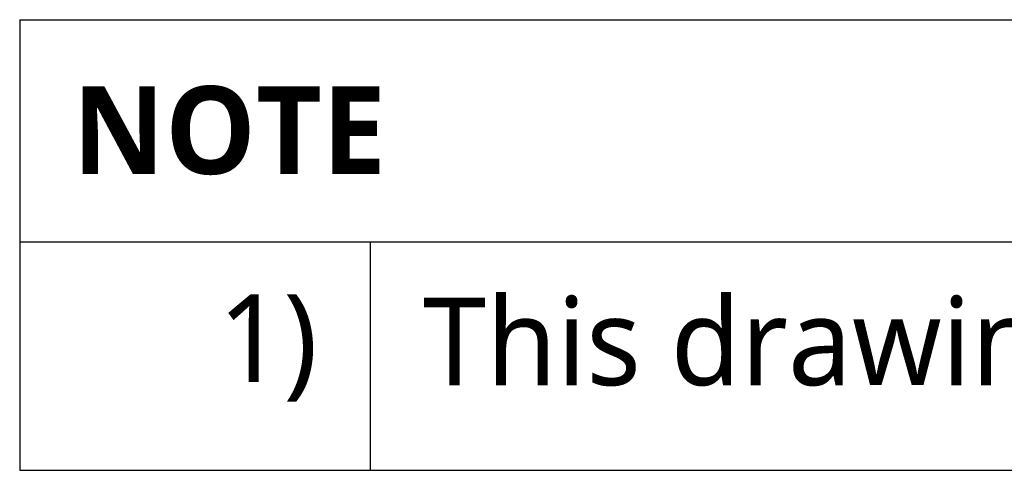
# Model space of a CAD drawing. Header units: millimetres. Extents: x 0 to 4378, y 0 to 2376.
# Tile 128 of 211: x 2437 to 2662, y 519 to 622. Entities that reach past the tile are written whole.
import ezdxf

# ---------------------------------------------------------------- set-up
doc = ezdxf.new("R2010")
doc.units = ezdxf.units.MM
doc.header["$LTSCALE"] = 0.2
doc.styles.add('Rainbow-2.5 Style', font='malgunsl.ttf')

# ---------------------------------------------------------------- blocks, each defined once
blk = doc.blocks.new('*T121')
at = {"color": 251, "transparency": 16777216}
for p, q in [((0, 0), (806.16, 0)), ((0, 0), (0, -102.78)), ((806.16, 0), (806.16, -102.78)), ((0, -50.64), (806.16, -50.64)), ((0, -50.69), (806.16, -50.69)), ((80, -50.69), (80, -102.78)), ((0, -102.78), (806.16, -102.78))]:
    blk.add_line(p, q, dxfattribs=at)
at = {"transparency": 16777216, "char_height": 20, "style": 'Rainbow-2.5 Style'}
for s, insert, width, attachment_point in [('{\\fMalgun Gothic|b1|i0|c129|p50;NOTE}', (12, -25.33), 782.1613, 4), ('1)', (68, -62.67), 56, 3), ('This drawing is an assembly drawing of RB16-900E.', (92, -76.73), 702.1613, 4)]:
    blk.add_mtext(s, dxfattribs=dict(at, insert=insert, width=width, attachment_point=attachment_point))

msp = doc.modelspace()

# ---------------------------------------------------------------- block references
msp.add_blockref('*T121', (2437.298, 621.579))

doc.saveas('drawing.dxf')
